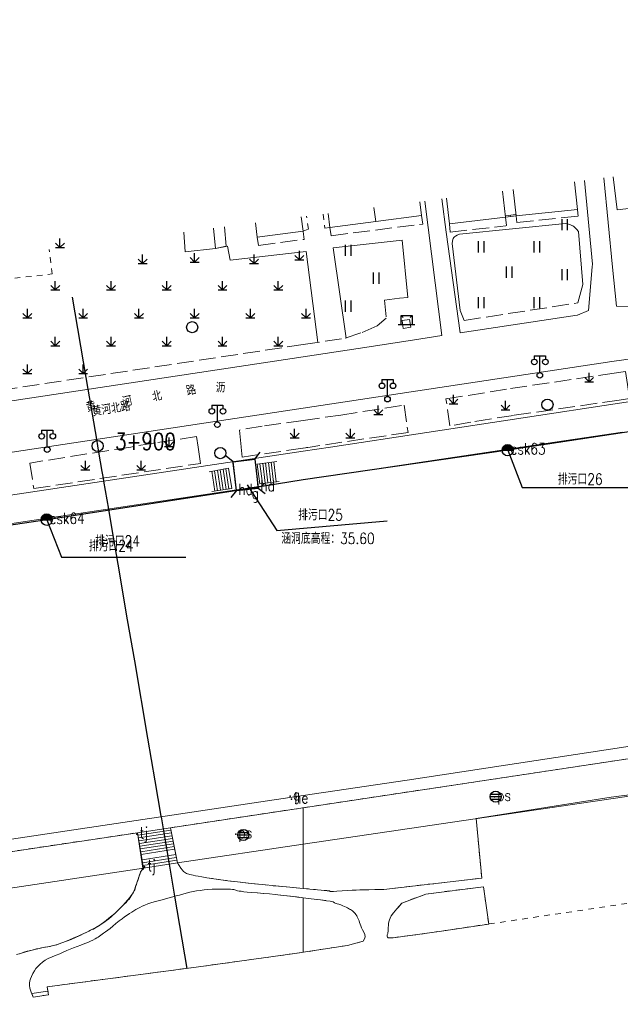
# Model space of a CAD drawing. Extents: x 39508475 to 39522402, y 3783947 to 3795549.
# Tile 82 of 256: x 39512949 to 39513057, y 3794400 to 3794577. Entities that reach past the tile are written whole.
import ezdxf
from ezdxf.enums import TextEntityAlignment as Align

# ---------------------------------------------------------------- set-up
doc = ezdxf.new("R2010")
doc.units = 0
doc.header["$PDSIZE"] = 0.2
for name, pattern in [('X0', [4, 3, -1]), ('X5', [3, 2, -1]), ('X6', [2, 1, -1])]:
    doc.linetypes.add(name, pattern=pattern)
doc.layers.get('0').update_dxf_attribs({"linetype": 'CONTINUOUS'})
doc.layers.add('ASSIST', color=7, linetype='CONTINUOUS', plot=False)
for name, color, linetype in [('COMPONENT', 7, 'CONTINUOUS'), ('DLSS', 4, 'CONTINUOUS'), ('JCDL_DMX_F', 30, 'CONTINUOUS'), ('JCDL_JMDD_F', 231, 'CONTINUOUS'), ('JCDL_JMDX_F', 231, 'CONTINUOUS'), ('JCDL_JT_ZJ', 100, 'CONTINUOUS'), ('JCDL_JTD_F', 100, 'CONTINUOUS'), ('JCDL_ZBM', 3, 'CONTINUOUS'), ('JMD', 6, 'CONTINUOUS'), ('SXSS', 5, 'CONTINUOUS'), ('ZBTZ', 3, 'CONTINUOUS'), ('zdh', 7, 'CONTINUOUS'), ('排水孔', 4, 'CONTINUOUS'), ('断面线', 2, 'CONTINUOUS')]:
    doc.layers.add(name, color=color, linetype=linetype)
for name, color, linetype, lineweight in [('JCDL_JMDX', 1, 'CONTINUOUS', 0), ('JCDL_SXM', 5, 'CONTINUOUS', 0), ('JCDL_ZBX_F', 7, 'CONTINUOUS', 0), ('TEXTL_ZJ', 7, 'CONTINUOUS', 0)]:
    doc.layers.add(name, color=color, linetype=linetype, lineweight=lineweight)
doc.styles.add('HZ', font='rs', dxfattribs={"width": 0.8, "bigfont": 'hztxt'})
doc.linetypes.add('10422', pattern='A,2,[150,AAA.SHX,S=1,R=0,X=0,Y=1],2,[177,AAA.SHX,S=1,R=0,X=0,Y=0.8],1e-09', length=4)
doc.linetypes.add('X35', pattern='A,2,[150,AAA.SHX,S=1,R=0,X=0,Y=1],2,[177,AAA.SHX,S=1,R=0,X=0,Y=0.8],1e-09', length=4)
doc.linetypes.add('X41', pattern='A,1,[18,symbolt.shx,S=1,R=0,X=0,Y=0],2,[8,symbolt.shx,S=1,R=0,X=0,Y=0],1', length=4)
doc.linetypes.add('X67', pattern='A,1,[150,symbolx.shx,S=1,R=0,X=0,Y=1],2,[153,symbolx.shx,S=1,R=0,X=0,Y=0.8],2,[145,symbolx.shx,S=1,R=0,X=0,Y=0],0,[150,symbolx.shx,S=1,R=0,X=0,Y=1],2,[153,symbolx.shx,S=1,R=0,X=0,Y=0.8],2,[150,symbolx.shx,S=1,R=0,X=0,Y=1],0.5,-0.5,[146,symbolx.shx,S=1,R=0,X=0,Y=0],-0.5,0.5,[153,symbolx.shx,S=1,R=0,X=0,Y=0.8],1', length=12)

# ---------------------------------------------------------------- blocks, each defined once
blk = doc.blocks.new('5820000')
at = {"color": 0, "linetype": 'Continuous'}
blk.add_circle((0, 0), 1, dxfattribs=at)
blk = doc.blocks.new('9530003')
at = {"color": 0}
for p, q in [((-0.8, 0), (0.8, 0)), ((0, 0), (0, 1.6))]:
    blk.add_line(p, q, dxfattribs=at)
at = {"color": 0, "linetype": 'Continuous'}
for points in [[(0, 0), (-0.8, 0.8)], [(0, 0), (0.8, 0.8)]]:
    blk.add_lwpolyline(points, dxfattribs=at)
blk = doc.blocks.new('3521000')
at = {"color": 0}
for p, q in [((-1, 3.5), (1, 3.5)), ((0, 0.5), (0, 3.5))]:
    blk.add_line(p, q, dxfattribs=at)
at = {"color": 0, "linetype": 'Continuous', "flags": 128}
for points in [[(-1, 3.5), (-1, 2.9)], [(1, 3.5), (1, 2.9)]]:
    blk.add_lwpolyline(points, dxfattribs=at)
at = {"color": 0}
for centre in [(-1, 2.4), (1, 2.4), (0, 0)]:
    blk.add_circle(centre, 0.5, dxfattribs=at)
blk = doc.blocks.new('9410003')
at = {"color": 0}
for p, q in [((-0.5, 0), (-0.5, 2)), ((0.5, 0), (0.5, 2))]:
    blk.add_line(p, q, dxfattribs=at)
blk = doc.blocks.new('3552000')
at = {"color": 0}
for p, q in [((-1.5, 0), (1.5, 0)), ((-1, 1.6), (-0.65, 1.25)), ((-1, 1.6), (1, 1.6)), ((-1, 0), (-1, 1.6)), ((1, 1.6), (0.65, 1.25)), ((1, 1.6), (1, 0))]:
    blk.add_line(p, q, dxfattribs=at)
blk = doc.blocks.new('gcbj0103')
for p, q in [((-1, 0), (1, 0)), ((-0.9, 0.43), (0.9, 0.43)), ((-0.88, -0.47), (0.88, -0.47))]:
    blk.add_line(p, q)
blk.add_circle((0, 0), 1)

msp = doc.modelspace()

# ---------------------------------------------------------------- hatches: boundary and pattern name
at = {"layer": '排水孔', "linetype": 'Continuous'}
h = msp.add_hatch(color=256, dxfattribs=at)
edge = h.paths.add_edge_path()
edge.add_arc((39513036.7, 3794499.409), 1, 0, 180)
edge.add_line((39513035.7, 3794499.409), (39513036.7, 3794499.409))
edge.add_line((39513036.7, 3794499.409), (39513037.7, 3794499.409))
h = msp.add_hatch(color=256, dxfattribs=at)
edge = h.paths.add_edge_path()
edge.add_arc((39512954.03, 3794486.944), 1, 0, 180)
edge.add_line((39512953.03, 3794486.944), (39512954.03, 3794486.944))
edge.add_line((39512954.03, 3794486.944), (39512955.03, 3794486.944))

# ---------------------------------------------------------------- linework, layer by layer
for p, q in [((39513035.7, 3794499.409, 74.901), (39513037.7, 3794499.409, 74.901)), ((39512953.03, 3794486.944, 74.904), (39512955.03, 3794486.944, 74.904))]:
    msp.add_line(p, q)
at = {"linetype": 'Continuous'}
for p, q in [((39513036.7, 3794499.409, 36.561), (39513039.31834, 3794492.70669, -0.001)), ((39512989.99446, 3794493.19301), (39512995.26805, 3794485.03868)), ((39513039.31834, 3794492.70669, -0.001), (39513061.61834, 3794492.70669, -0.001)), ((39512954.03, 3794486.944, 36.564), (39512956.64834, 3794480.24169, 0.002)), ((39512995.26805, 3794485.03868), (39513015.08082, 3794486.76699)), ((39512956.64834, 3794480.24169, 0.002), (39512978.94834, 3794480.24169, 0.002))]:
    msp.add_line(p, q, dxfattribs=at)
at = {"flags": 128}
for points, elevation in [([(39513037.7, 3794499.409, 1), (39513035.7, 3794499.409), (39513036.7, 3794499.409)], 36.561), ([(39512955.03, 3794486.944, 1), (39512953.03, 3794486.944), (39512954.03, 3794486.944)], 36.564)]:
    msp.add_lwpolyline(points, format="xyb", close=True, dxfattribs=dict(at, elevation=elevation))
at = {"layer": 'ASSIST', "linetype": 'Continuous', "flags": 128}
msp.add_lwpolyline([(39512988.06213, 3794492.19604), (39512987.46748, 3794497.34659), (39512991.33878, 3794497.79355), (39512991.93343, 3794492.643)], close=True, dxfattribs=at)
at = {"layer": 'DLSS', "linetype": 'Continuous'}
for p, q in [((39512987.46748, 3794497.34659), (39512986.21381, 3794498.34074)), ((39512987.46748, 3794497.34659), (39512991.33878, 3794497.79355)), ((39512991.33878, 3794497.79355), (39512992.33293, 3794499.04721)), ((39512988.06213, 3794492.19604), (39512987.06798, 3794490.94238)), ((39512988.06213, 3794492.19604), (39512991.93343, 3794492.643)), ((39512991.93343, 3794492.643), (39512993.18709, 3794491.64885))]:
    msp.add_line(p, q, dxfattribs=at)
at = {"layer": 'DLSS', "linetype": 'X5'}
for p, q in [((39512991.33878, 3794497.79355), (39512991.93343, 3794492.643)), ((39512988.06213, 3794492.19604), (39512987.46748, 3794497.34659))]:
    msp.add_line(p, q, dxfattribs=at)
at = {"layer": 'DLSS', "linetype": 'Continuous', "lineweight": 20}
for points in [[(39513049.19879, 3794523.6754), (39513051.224, 3794524.457), (39513051.88418, 3794532.33495), (39513051.925, 3794532.822), (39513050.48638, 3794547.81726)], [(39513059.63999, 3794525.168), (39513056.211, 3794525.27), (39513055.478, 3794532.276), (39513053.93378, 3794548.26179)], [(39513024.88503, 3794519.98463), (39513021.86058, 3794544.12606)], [(39513028.17535, 3794520.47917), (39513025.64219, 3794538.55251), (39513024.86195, 3794544.51307)], [(39513250, 3794544.60793), (39513172.45, 3794532.959), (39513143.918, 3794528.63101), (39513064.11099, 3794516.67201), (39513057.51501, 3794515.66), (39513055.411, 3794515.34247)], [(39513028.17467, 3794520.48403), (39513049.168, 3794523.671), (39513049.19879, 3794523.6754)], [(39513000, 3794516.18425), (39513009.909, 3794517.68), (39513019.644, 3794519.189), (39513024.88503, 3794519.98463)], [(39512892.75004, 3794500), (39512898.262, 3794500.827), (39513000, 3794516.18425)], [(39513055.411, 3794515.34247), (39513000, 3794506.98005)], [(39513000, 3794506.98005), (39512953.74884, 3794500)], [(39512953.74884, 3794500), (39512934.72514, 3794497.12902), (39512784.484, 3794474.482), (39512750, 3794469.28396)]]:
    msp.add_lwpolyline(points, dxfattribs=at)
at = {"layer": 'DLSS', "linetype": 'X6', "lineweight": 0}
for points in [[(39513003.60662, 3794541.77227), (39513003.92451, 3794539.28254), (39513004.821, 3794539.397)], [(39513000, 3794538.71901), (39513000.959, 3794539.104), (39513000.62599, 3794541.38793)], [(39512999.995, 3794538.717), (39513000, 3794538.71901)], [(39512946.303, 3794530.027), (39512954.996, 3794531.055), (39512954.48225, 3794535.43785)], [(39513001.25888, 3794500), (39513000.62139, 3794499.9052)], [(39513000, 3794435.28113), (39513113.76568, 3794452.42827)], [(39512976.19623, 3794431.69335), (39513000, 3794435.28113)], [(39513000, 3794420.81082), (39513001.24412, 3794420.69825), (39513003.24335, 3794420.51465), (39513004.3323, 3794420.41024), (39513004.674, 3794420.37), (39513004.73673, 3794420.35383), (39513004.77797, 3794420.33981), (39513004.7998, 3794420.3268), (39513004.80558, 3794420.3136), (39513004.81118, 3794420.30088), (39513004.83232, 3794420.28966), (39513004.87225, 3794420.27902), (39513004.933, 3794420.268), (39513005.0808, 3794420.26351), (39513005.44768, 3794420.27742), (39513006.08589, 3794420.31253), (39513007.02998, 3794420.37027), (39513008.02071, 3794420.43087), (39513008.83405, 3794420.47668), (39513009.53147, 3794420.51078), (39513010.182, 3794420.537), (39513010.88349, 3794420.56014), (39513011.7723, 3794420.58267), (39513012.94688, 3794420.60663), (39513014.487, 3794420.634), (39513032.05, 3794422.659), (39513031.03875, 3794433.36574)], [(39512818.30375, 3794408.08145), (39512970.32187, 3794430.81487)], [(39512977.458, 3794425.415), (39512977.807, 3794424.933), (39512978.10514, 3794424.45681), (39512978.34816, 3794424.11071), (39512978.55425, 3794423.87302), (39512978.744, 3794423.715), (39512978.92534, 3794423.59576), (39512979.09984, 3794423.50374), (39512979.28325, 3794423.43256), (39512979.49073, 3794423.37449), (39512979.71856, 3794423.3189), (39512979.97842, 3794423.25702), (39512980.29721, 3794423.18255), (39512980.698, 3794423.09), (39512981.18997, 3794422.98627), (39512981.85119, 3794422.86978), (39512982.75733, 3794422.72861), (39512983.96811, 3794422.55243), (39512985.26458, 3794422.36984), (39512986.49256, 3794422.20462), (39512987.7612, 3794422.04275), (39512989.177, 3794421.87), (39512990.76275, 3794421.68767), (39512992.66966, 3794421.48983), (39512995.10228, 3794421.25673), (39512998.2309, 3794420.9709), (39513000, 3794420.81082)], [(39512948.6201, 3794408.94976), (39512949.29413, 3794409.17003), (39512949.90631, 3794409.35875), (39512950.50877, 3794409.53097), (39512951.15429, 3794409.7028), (39512951.80429, 3794409.86578), (39512952.42356, 3794410.00473), (39512953.06747, 3794410.13067), (39512953.78977, 3794410.25545), (39512954.52571, 3794410.39005), (39512955.22087, 3794410.55282), (39512955.93688, 3794410.76129), (39512956.734, 3794411.03), (39512957.56366, 3794411.33329), (39512958.40189, 3794411.67163), (39512959.32772, 3794412.0795), (39512960.4145, 3794412.58687), (39512961.48386, 3794413.10256), (39512962.34429, 3794413.54168), (39512963.05908, 3794413.939), (39512963.701, 3794414.332), (39512964.28086, 3794414.70986), (39512964.76258, 3794415.05031), (39512965.18311, 3794415.3821), (39512965.58343, 3794415.73456), (39512965.96254, 3794416.08294), (39512966.30342, 3794416.39945), (39512966.63479, 3794416.71104), (39512966.986, 3794417.045), (39512967.33083, 3794417.37665), (39512967.63824, 3794417.67955), (39512967.9339, 3794417.97965), (39512968.24425, 3794418.3031), (39512968.54089, 3794418.62281), (39512968.78513, 3794418.90889), (39512968.99548, 3794419.18534), (39512969.19269, 3794419.47675), (39512969.37113, 3794419.76205), (39512969.51102, 3794420.01554), (39512969.62226, 3794420.25832), (39512969.71664, 3794420.51215), (39512969.80481, 3794420.76588), (39512969.89271, 3794421.00822), (39512969.98855, 3794421.26092), (39512970.1, 3794421.545), (39512970.21541, 3794421.84284), (39512970.32614, 3794422.14721), (39512970.44213, 3794422.48708), (39512970.57302, 3794422.88913), (39512970.69913, 3794423.27662), (39512970.79719, 3794423.56184), (39512970.87407, 3794423.76305), (39512970.938, 3794423.904), (39512971.00098, 3794424.02317), (39512971.07429, 3794424.1426), (39512971.16562, 3794424.27345), (39512971.2815, 3794424.42616)], [(39513000, 3794409.36067), (39512998.50388, 3794409.12792), (39512980.84459, 3794406.69548), (39512954.11265, 3794403.16975), (39512954.32131, 3794401.72052), (39512951.595, 3794401.328), (39512951.2417, 3794402.21844), (39512951.02185, 3794402.90207), (39512950.92584, 3794403.4258), (39512950.936, 3794403.847), (39512951.0018, 3794404.23104), (39512951.11478, 3794404.61522), (39512951.28936, 3794405.03546), (39512951.53595, 3794405.52532), (39512951.81283, 3794406.01643), (39512952.10113, 3794406.44138), (39512952.42875, 3794406.83444), (39512952.821, 3794407.232), (39512953.25331, 3794407.61219), (39512953.73138, 3794407.94005), (39512954.30364, 3794408.24193), (39512955.01238, 3794408.54586), (39512955.73926, 3794408.84061), (39512956.37962, 3794409.10801), (39512956.98621, 3794409.37079), (39512957.614, 3794409.652), (39512958.23961, 3794409.92899), (39512958.83801, 3794410.17593), (39512959.4629, 3794410.41341), (39512960.16625, 3794410.66267), (39512960.85169, 3794410.90633), (39512961.40933, 3794411.12276), (39512961.88079, 3794411.32995), (39512962.31333, 3794411.54651), (39512962.7028, 3794411.75513), (39512963.01249, 3794411.93251), (39512963.26481, 3794412.09265), (39512963.4859, 3794412.25069), (39512963.70391, 3794412.41308), (39512963.9447, 3794412.58951), (39512964.23263, 3794412.79762), (39512964.589, 3794413.053), (39512964.97858, 3794413.33732), (39512965.39126, 3794413.65411), (39512965.86749, 3794414.03566), (39512966.44359, 3794414.51), (39512967.02667, 3794414.98727), (39512967.5291, 3794415.37977), (39512967.99122, 3794415.71724), (39512968.456, 3794416.033), (39512968.89977, 3794416.3245), (39512969.28297, 3794416.57086), (39512969.63646, 3794416.7914), (39512969.99301, 3794417.00713), (39512970.35452, 3794417.21582), (39512970.72659, 3794417.40992), (39512971.14488, 3794417.60639), (39512971.642, 3794417.822), (39512972.17054, 3794418.03621), (39512972.70682, 3794418.22741), (39512973.30158, 3794418.41158), (39512974.00178, 3794418.60516), (39512974.71331, 3794418.79497), (39512975.35064, 3794418.96497), (39512975.96726, 3794419.12944), (39512976.618, 3794419.303), (39512977.26072, 3794419.47485), (39512977.84722, 3794419.63289), (39512978.42771, 3794419.79077), (39512979.05278, 3794419.96214), (39512979.6804, 3794420.12668), (39512980.27042, 3794420.25896), (39512980.87492, 3794420.36867), (39512981.545, 3794420.467), (39512982.23846, 3794420.55273), (39512982.93073, 3794420.61509), (39512983.68643, 3794420.65801), (39512984.56601, 3794420.68666), (39512985.41963, 3794420.70503), (39512986.07784, 3794420.70934), (39512986.5861, 3794420.69885), (39512986.9997, 3794420.67377), (39512987.34671, 3794420.64205), (39512987.60493, 3794420.60667), (39512987.79119, 3794420.56399), (39512987.92704, 3794420.5109), (39512988.06491, 3794420.45538), (39512988.25875, 3794420.40357), (39512988.53125, 3794420.35094), (39512988.9, 3794420.293), (39512989.35574, 3794420.23186), (39512989.95495, 3794420.16722), (39512990.76539, 3794420.09273), (39512991.84107, 3794420.00272), (39512992.97197, 3794419.90779), (39512993.98985, 3794419.81484), (39512994.98055, 3794419.71535), (39512996.03172, 3794419.60121), (39512997.13755, 3794419.47625), (39512998.33357, 3794419.33608), (39512999.73895, 3794419.16636), (39513000, 3794419.13424)], [(39513073.928, 3794420.458), (39513033.314, 3794414.428), (39513032.352, 3794421.121), (39513022.05, 3794419.805), (39513017.692, 3794418.176), (39513016.81893, 3794417.16369), (39513016.2081, 3794416.41229), (39513015.82391, 3794415.87294), (39513015.616, 3794415.483), (39513015.48637, 3794415.15423), (39513015.39615, 3794414.84463), (39513015.34013, 3794414.52682), (39513015.3109, 3794414.17398), (39513015.29241, 3794413.83189), (39513015.27677, 3794413.55442), (39513015.26275, 3794413.32096), (39513015.249, 3794413.108), (39513015.23197, 3794412.91367), (39513015.20559, 3794412.75016), (39513015.16665, 3794412.60474), (39513015.11272, 3794412.46346), (39513015.07188, 3794412.32891), (39513015.08209, 3794412.20875), (39513015.1485, 3794412.09294), (39513015.27257, 3794411.97115), (39513016.18701, 3794411.9797), (39513019.22176, 3794412.35345), (39513024.83427, 3794413.15727), (39513033.314, 3794414.428)], [(39513000, 3794419.13424), (39513001.45922, 3794418.95468), (39513003.10391, 3794418.74934), (39513004.22548, 3794418.60351), (39513004.88585, 3794418.50841), (39513005.177, 3794418.452), (39513005.31844, 3794418.41251), (39513005.41652, 3794418.38098), (39513005.47686, 3794418.35511), (39513005.50754, 3794418.33224), (39513005.53573, 3794418.3086), (39513005.58677, 3794418.27983), (39513005.66728, 3794418.24282), (39513005.782, 3794418.195), (39513005.92819, 3794418.13774), (39513006.1269, 3794418.0653), (39513006.401, 3794417.96965), (39513006.76847, 3794417.84429), (39513007.14451, 3794417.71263), (39513007.45083, 3794417.59331), (39513007.71034, 3794417.4762), (39513007.949, 3794417.351), (39513008.16941, 3794417.22724), (39513008.36037, 3794417.11551), (39513008.53732, 3794417.00636), (39513008.71661, 3794416.89016), (39513008.8897, 3794416.76868), (39513009.04337, 3794416.63972), (39513009.19041, 3794416.49061), (39513009.344, 3794416.31), (39513009.49177, 3794416.11806), (39513009.61692, 3794415.92641), (39513009.72931, 3794415.71717), (39513009.8396, 3794415.47359), (39513009.94523, 3794415.21957), (39513010.04016, 3794414.97112), (39513010.13236, 3794414.70548), (39513010.23, 3794414.401), (39513010.33967, 3794414.08127), (39513010.47703, 3794413.75836), (39513010.65719, 3794413.40181), (39513010.89246, 3794412.98339), (39513011.09273, 3794412.55437), (39513011.14143, 3794412.15802), (39513011.03068, 3794411.75998), (39513010.763, 3794411.326), (39513007.9971, 3794410.60477), (39513000, 3794409.36067)]]:
    msp.add_lwpolyline(points, dxfattribs=at)
at = {"layer": 'JCDL_DMX_F', "color": 3, "linetype": 'X35', "lineweight": 0}
for points in [[(39513049.304, 3794525.853), (39513050.183, 3794529.14), (39513049.391, 3794538.649), (39513049.04968, 3794539.05354), (39513048.78546, 3794539.34443), (39513048.57997, 3794539.53955), (39513048.411, 3794539.663), (39513048.22586, 3794539.76108), (39513047.95961, 3794539.86092), (39513047.58072, 3794539.97198), (39513047.065, 3794540.103), (39513028.085, 3794538.209), (39513027.65285, 3794537.99654), (39513027.34666, 3794537.82709), (39513027.14815, 3794537.68835), (39513027.032, 3794537.566), (39513026.95015, 3794537.42469), (39513026.88046, 3794537.21473), (39513026.81739, 3794536.91088), (39513026.755, 3794536.494), (39513028.201, 3794524.482)], [(39512984.28855, 3794535.63606), (39512983.94229, 3794539.23662)], [(39512985.89438, 3794539.48833), (39512986.21702, 3794536.01197)], [(39513017.313, 3794526.69), (39513018.808, 3794526.837), (39513017.789, 3794537.11), (39513005.383, 3794535.742), (39513007.756, 3794519.539)], [(39512986.94, 3794533.533), (39512986.448, 3794536.057)], [(39513000, 3794535.02626), (39512986.94, 3794533.533)], [(39513002.655, 3794518.753), (39513000.54, 3794535.088), (39513000, 3794535.02626)], [(39513000, 3794428.73311), (39513071.047, 3794439.191), (39513114.75827, 3794445.76342)], [(39512977.458, 3794425.415), (39513000, 3794428.73311)], [(39512818.988, 3794401.561), (39512971.367, 3794424.439)]]:
    msp.add_lwpolyline(points, dxfattribs=at)
at = {"layer": 'JCDL_DMX_F', "color": 3, "linetype": 'X41', "lineweight": 0}
for points in [[(39512978.59148, 3794538.54665), (39512978.841, 3794534.998), (39512984.28855, 3794535.63606), (39512986.448, 3794536.057)], [(39513056.77989, 3794507.84294), (39513138.774, 3794520.23799)], [(39513004.89833, 3794500), (39513056.77989, 3794507.84294)], [(39512872.202, 3794479.983), (39512935.182, 3794489.491), (39513000, 3794499.26163)], [(39513000, 3794499.26163), (39513004.89833, 3794500)]]:
    msp.add_lwpolyline(points, dxfattribs=at)
at = {"layer": 'JCDL_JMDX', "color": 6, "linetype": 'X0', "lineweight": 0}
for points in [[(39513038.20391, 3794541.46873), (39513038.336, 3794540.272), (39513049.325, 3794541.403), (39513049.20443, 3794542.52297), (39513049.19613, 3794542.60006)], [(39513004.821, 3794539.397), (39513005.029, 3794537.898), (39513021.455, 3794540), (39513021.236, 3794541.512)], [(39513026.249, 3794540.038), (39513026.4075, 3794538.5684), (39513036.34581, 3794539.67747), (39513036.46299, 3794539.70612), (39513036.31827, 3794541.20418)], [(39512999.995, 3794538.717), (39513000, 3794538.67772)], [(39513000, 3794538.67772), (39513000.183, 3794537.24), (39513000, 3794537.21587)], [(39512991.797, 3794537.639), (39512992.00805, 3794536.16206), (39513000, 3794537.21587)]]:
    msp.add_lwpolyline(points, dxfattribs=at)
at = {"layer": 'JCDL_JMDX', "color": 6, "linetype": 'Continuous', "lineweight": 0}
for points in [[(39513036.317, 3794541.204), (39513038.20391, 3794541.46873)], [(39512984.15749, 3794492.07841), (39512983.64534, 3794495.64335)], [(39512984.66498, 3794492.15682), (39512984.14633, 3794495.73463)], [(39512985.17248, 3794492.23523), (39512984.64732, 3794495.8259)], [(39512985.67997, 3794492.31364), (39512985.14831, 3794495.91717)], [(39512986.18746, 3794492.39205), (39512985.64931, 3794496.00845)], [(39512986.69495, 3794492.47046), (39512986.1503, 3794496.09972)], [(39512992.26788, 3794497.00761), (39512992.71629, 3794493.44271)], [(39512992.77179, 3794497.07437), (39512993.21157, 3794493.50743)], [(39512993.27569, 3794497.14113), (39512993.70686, 3794493.57214)], [(39512993.77959, 3794497.20788), (39512994.20214, 3794493.63686)], [(39512994.28349, 3794497.27464), (39512994.69743, 3794493.70157)], [(39512994.78739, 3794497.34139), (39512995.19271, 3794493.76629)], [(39512970.32187, 3794430.81487), (39512971.367, 3794424.439), (39512977.458, 3794425.415), (39512976.1962, 3794431.6933), (39512970.32187, 3794430.81487)], [(39512970.32187, 3794430.81487), (39512971.367, 3794424.439)], [(39512970.39643, 3794430.35998), (39512976.28622, 3794431.24537)], [(39512970.47732, 3794429.86657), (39512976.38387, 3794430.75951)], [(39512970.5582, 3794429.37315), (39512976.48152, 3794430.27364)], [(39512977.458, 3794425.415), (39512976.1962, 3794431.6933)], [(39512970.63908, 3794428.87973), (39512976.57917, 3794429.78778)], [(39512970.71996, 3794428.38632), (39512976.67682, 3794429.30191)], [(39512970.80084, 3794427.89291), (39512976.77446, 3794428.81605)], [(39512970.88172, 3794427.39949), (39512976.87211, 3794428.33019)], [(39512970.9626, 3794426.90607), (39512976.96976, 3794427.84432)], [(39512971.12436, 3794425.91924), (39512977.16506, 3794426.87259)], [(39512971.20524, 3794425.42583), (39512977.2627, 3794426.38673)], [(39512971.28612, 3794424.93242), (39512977.36035, 3794425.90086)], [(39512971.367, 3794424.439), (39512977.458, 3794425.415)]]:
    msp.add_lwpolyline(points, dxfattribs=at)
at = {"layer": 'JCDL_JMDX', "color": 6, "linetype": 'X67', "lineweight": 0}
for points in [[(39513039.25609, 3794500), (39513041.93021, 3794500.41318), (39513057.27327, 3794502.665)], [(39513000, 3794494.1008), (39513039.25609, 3794500)], [(39512750, 3794456.59256), (39513000, 3794494.1008)]]:
    msp.add_lwpolyline(points, dxfattribs=at)
at = {"layer": 'JCDL_JMDX_F', "linetype": 'Continuous', "lineweight": 0}
for points in [[(39513036.28855, 3794541.45246), (39513038.17647, 3794541.71733)], [(39513037.26046, 3794541.33636), (39513037.22572, 3794541.58394)], [(39513017.968, 3794521.285), (39513019.322, 3794521.489), (39513019.11126, 3794522.88773), (39513017.79776, 3794522.68983), (39513017.968, 3794521.285)], [(39512995.29129, 3794497.40815), (39512991.76398, 3794496.94086)], [(39512986.65129, 3794496.191), (39512983.14435, 3794495.55208)], [(39512987.20244, 3794492.54888), (39512986.65129, 3794496.191)], [(39512991.76398, 3794496.94086), (39512992.221, 3794493.378)], [(39512992.221, 3794493.378), (39512995.688, 3794493.831)], [(39512983.65, 3794492), (39512987.20244, 3794492.54888)]]:
    msp.add_lwpolyline(points, dxfattribs=at)
at = {"layer": 'JCDL_SXM', "linetype": 'Continuous', "lineweight": 0}
msp.add_lwpolyline([(39512985.89438, 3794539.48833), (39512986.21702, 3794536.01197), (39512984.28855, 3794535.63606), (39512983.94229, 3794539.23662)], dxfattribs=at)
at = {"layer": 'JCDL_ZBM', "linetype": 'Continuous', "lineweight": 0}
for points in [[(39513005.44768, 3794420.27742), (39513005.0808, 3794420.26351), (39513004.933, 3794420.268), (39513004.87225, 3794420.27902), (39513004.83232, 3794420.28966), (39513004.81118, 3794420.30088), (39513004.7998, 3794420.3268), (39513004.77797, 3794420.33981), (39513004.73673, 3794420.35383), (39513004.674, 3794420.37), (39513004.3323, 3794420.41024), (39513003.24335, 3794420.51465), (39513001.24412, 3794420.69825), (39513000, 3794420.81082), (39513000, 3794435.28113), (39513113.76568, 3794452.42827)], [(39513071.047, 3794439.191), (39513055.249, 3794437.208), (39513031.03875, 3794433.36574), (39513032.05, 3794422.659), (39513014.487, 3794420.634), (39513012.94688, 3794420.60663), (39513011.7723, 3794420.58267), (39513010.88349, 3794420.56014), (39513010.182, 3794420.537), (39513009.53147, 3794420.51078), (39513008.83405, 3794420.47668), (39513008.02071, 3794420.43087), (39513007.02998, 3794420.37027), (39513006.08589, 3794420.31253), (39513005.44768, 3794420.27742)], [(39513000, 3794435.28113), (39513000, 3794420.81082), (39512998.2309, 3794420.9709), (39512995.10228, 3794421.25673), (39512992.66966, 3794421.48983), (39512990.76275, 3794421.68767), (39512989.177, 3794421.87), (39512987.7612, 3794422.04275), (39512986.49256, 3794422.20462), (39512985.26458, 3794422.36984), (39512983.96811, 3794422.55243), (39512982.75733, 3794422.72861), (39512981.85119, 3794422.86978), (39512981.18997, 3794422.98627), (39512980.698, 3794423.09), (39512980.29721, 3794423.18255), (39512979.97842, 3794423.25702), (39512979.71856, 3794423.3189), (39512979.49073, 3794423.37449), (39512979.28325, 3794423.43256), (39512979.09984, 3794423.50374), (39512978.92534, 3794423.59576), (39512978.744, 3794423.715), (39512978.55425, 3794423.87302), (39512978.34816, 3794424.11071), (39512978.10514, 3794424.45681), (39512977.807, 3794424.933), (39512977.458, 3794425.415), (39512977.06801, 3794427.40849), (39512976.19623, 3794431.69335), (39513000, 3794435.28113)], [(39512818.30375, 3794408.08145), (39512970.32166, 3794430.81484), (39512971.28141, 3794424.42679), (39512971.367, 3794424.439), (39512971.38855, 3794424.38331), (39512971.37796, 3794424.33331), (39512971.33158, 3794424.28481), (39512971.24812, 3794424.23349), (39512971.15622, 3794424.1767), (39512971.07809, 3794424.10761), (39512971.00758, 3794424.01877), (39512970.938, 3794423.904), (39512970.86431, 3794423.75632), (39512970.77834, 3794423.54387), (39512970.67105, 3794423.24148), (39512970.53479, 3794422.82987), (39512970.39714, 3794422.40894), (39512970.28461, 3794422.07158), (39512970.18874, 3794421.7931), (39512970.1, 3794421.545), (39512970.02131, 3794421.32297), (39512969.96321, 3794421.14241), (39512969.92194, 3794420.98985), (39512969.89268, 3794420.84999), (39512969.8585, 3794420.70901), (39512969.79877, 3794420.55229), (39512969.70582, 3794420.36388), (39512969.57413, 3794420.12991), (39512969.41, 3794419.86573), (39512969.1952, 3794419.56383), (39512968.90551, 3794419.19293), (39512968.52157, 3794418.72621), (39512968.11629, 3794418.24722), (39512967.74641, 3794417.83026), (39512967.38029, 3794417.44142), (39512966.986, 3794417.045), (39512966.58041, 3794416.65314), (39512966.17183, 3794416.28141), (39512965.72184, 3794415.89674), (39512965.19469, 3794415.46688), (39512964.67094, 3794415.04998), (39512964.23366, 3794414.71399), (39512963.84909, 3794414.43414), (39512963.48, 3794414.182), (39512963.13839, 3794413.95803), (39512962.85703, 3794413.78396), (39512962.61453, 3794413.64761), (39512962.38703, 3794413.53435), (39512962.15605, 3794413.42491), (39512961.90051, 3794413.30291), (39512961.59451, 3794413.15591), (39512961.21545, 3794412.97312), (39512960.7846, 3794412.76868), (39512960.28413, 3794412.54036), (39512959.66155, 3794412.26487), (39512958.87235, 3794411.922), (39512958.09219, 3794411.58616), (39512957.5036, 3794411.33708), (39512957.06728, 3794411.15862), (39512956.734, 3794411.03), (39512956.46189, 3794410.92891), (39512956.25531, 3794410.85383), (39512956.10032, 3794410.79989), (39512955.97963, 3794410.76081), (39512955.85998, 3794410.72481), (39512955.70896, 3794410.68239), (39512955.50986, 3794410.62906), (39512955.24913, 3794410.56105), (39512954.95248, 3794410.48816), (39512954.61845, 3794410.41653), (39512954.21277, 3794410.33957), (39512953.70581, 3794410.25103), (39512953.17636, 3794410.1575), (39512952.68618, 3794410.06177), (39512952.1927, 3794409.95473), (39512951.65353, 3794409.82798), (39512951.09286, 3794409.68618), (39512950.51863, 3794409.52259), (39512949.87605, 3794409.32014), (39512949.1148, 3794409.0643)], [(39512954.22818, 3794402.36739), (39512951.34738, 3794401.95209), (39512951.2417, 3794402.21844), (39512951.02185, 3794402.90207), (39512950.92584, 3794403.4258), (39512950.936, 3794403.847), (39512951.0018, 3794404.23104), (39512951.11478, 3794404.61522), (39512951.28936, 3794405.03546), (39512951.53595, 3794405.52532), (39512951.81283, 3794406.01643), (39512952.10113, 3794406.44138), (39512952.42875, 3794406.83444), (39512952.821, 3794407.232), (39512953.25331, 3794407.61219), (39512953.73138, 3794407.94005), (39512954.30364, 3794408.24193), (39512955.01238, 3794408.54586), (39512955.73926, 3794408.84061), (39512956.37962, 3794409.10801), (39512956.98621, 3794409.37079), (39512957.614, 3794409.652), (39512958.23961, 3794409.92899), (39512958.83801, 3794410.17593), (39512959.4629, 3794410.41341), (39512960.16625, 3794410.66267), (39512960.85169, 3794410.90633), (39512961.40933, 3794411.12276), (39512961.88079, 3794411.32995), (39512962.31333, 3794411.54651), (39512962.7028, 3794411.75513), (39512963.01249, 3794411.93251), (39512963.26481, 3794412.09265), (39512963.4859, 3794412.25069), (39512963.70391, 3794412.41308), (39512963.9447, 3794412.58951), (39512964.23263, 3794412.79762), (39512964.589, 3794413.053), (39512964.97858, 3794413.33732), (39512965.39126, 3794413.65411), (39512965.86749, 3794414.03566), (39512966.44359, 3794414.51), (39512967.02667, 3794414.98727), (39512967.5291, 3794415.37977), (39512967.99122, 3794415.71724), (39512968.456, 3794416.033), (39512968.89977, 3794416.3245), (39512969.28297, 3794416.57086), (39512969.63646, 3794416.7914), (39512969.99301, 3794417.00713), (39512970.35452, 3794417.21582), (39512970.72659, 3794417.40992), (39512971.14488, 3794417.60639), (39512971.642, 3794417.822), (39512972.17054, 3794418.03621), (39512972.70682, 3794418.22741), (39512973.30158, 3794418.41158), (39512974.00178, 3794418.60516), (39512974.71331, 3794418.79497), (39512975.35064, 3794418.96497), (39512975.96726, 3794419.12944), (39512976.618, 3794419.303), (39512977.26072, 3794419.47485), (39512977.84722, 3794419.63289), (39512978.42771, 3794419.79077), (39512979.05278, 3794419.96214), (39512979.6804, 3794420.12668), (39512980.27042, 3794420.25896), (39512980.87492, 3794420.36867), (39512981.545, 3794420.467), (39512982.23846, 3794420.55273), (39512982.93073, 3794420.61509), (39512983.68643, 3794420.65801), (39512984.56601, 3794420.68666), (39512985.41963, 3794420.70503), (39512986.07784, 3794420.70934), (39512986.5861, 3794420.69885), (39512986.9997, 3794420.67377), (39512987.34671, 3794420.64205), (39512987.60493, 3794420.60667), (39512987.79119, 3794420.56399), (39512987.92704, 3794420.5109), (39512988.06491, 3794420.45538), (39512988.25875, 3794420.40357), (39512988.53125, 3794420.35094), (39512988.9, 3794420.293), (39512989.35574, 3794420.23186), (39512989.95495, 3794420.16722), (39512990.76539, 3794420.09273), (39512991.84107, 3794420.00272), (39512992.97197, 3794419.90779), (39512993.98985, 3794419.81484), (39512994.98055, 3794419.71535), (39512996.03172, 3794419.60121), (39512997.13755, 3794419.47625), (39512998.33357, 3794419.33608), (39512999.73895, 3794419.16636), (39513000, 3794419.13424), (39513000, 3794409.36067), (39512998.50388, 3794409.12792), (39512980.84459, 3794406.69548), (39512954.11265, 3794403.16975), (39512954.22818, 3794402.36739)], [(39513022.05, 3794419.805), (39513032.352, 3794421.121), (39513033.314, 3794414.428), (39513024.83427, 3794413.15727), (39513019.22175, 3794412.35345), (39513016.18701, 3794411.9797), (39513015.27257, 3794411.97115), (39513015.1485, 3794412.09294), (39513015.08209, 3794412.20875), (39513015.07188, 3794412.32891), (39513015.11272, 3794412.46346), (39513015.16665, 3794412.60474), (39513015.20559, 3794412.75016), (39513015.23197, 3794412.91367), (39513015.249, 3794413.108), (39513015.26275, 3794413.32096), (39513015.27677, 3794413.55442), (39513015.29241, 3794413.83189), (39513015.3109, 3794414.17398), (39513015.34013, 3794414.52682), (39513015.39615, 3794414.84463), (39513015.48637, 3794415.15423), (39513015.616, 3794415.483), (39513015.82391, 3794415.87294), (39513016.2081, 3794416.41229), (39513016.81893, 3794417.16369), (39513017.692, 3794418.176), (39513022.05, 3794419.805)], [(39513007.9971, 3794410.60477), (39513000, 3794409.36067), (39513000, 3794419.13424), (39513001.45922, 3794418.95468), (39513003.10391, 3794418.74934), (39513004.22548, 3794418.60351), (39513004.88585, 3794418.50841), (39513005.177, 3794418.452), (39513005.31844, 3794418.41251), (39513005.41652, 3794418.38098), (39513005.47686, 3794418.35511), (39513005.50754, 3794418.33224), (39513005.53573, 3794418.3086), (39513005.58677, 3794418.27983), (39513005.66728, 3794418.24282), (39513005.782, 3794418.195), (39513005.92819, 3794418.13774), (39513006.1269, 3794418.0653), (39513006.401, 3794417.96965), (39513006.76847, 3794417.84429), (39513007.14451, 3794417.71263), (39513007.45083, 3794417.59331), (39513007.71034, 3794417.4762), (39513007.949, 3794417.351), (39513008.16941, 3794417.22724), (39513008.36037, 3794417.11551), (39513008.53732, 3794417.00636), (39513008.71661, 3794416.89016), (39513008.8897, 3794416.76868), (39513009.04337, 3794416.63972), (39513009.19041, 3794416.49061), (39513009.344, 3794416.31), (39513009.49177, 3794416.11806), (39513009.61692, 3794415.92641), (39513009.72931, 3794415.71717), (39513009.8396, 3794415.47359), (39513009.94523, 3794415.21957), (39513010.04016, 3794414.97112), (39513010.13236, 3794414.70548), (39513010.23, 3794414.401), (39513010.33967, 3794414.08127), (39513010.47703, 3794413.75836), (39513010.65719, 3794413.40181), (39513010.89246, 3794412.98339), (39513011.09273, 3794412.55437), (39513011.14143, 3794412.15802), (39513011.03068, 3794411.75998), (39513010.763, 3794411.326), (39513007.9971, 3794410.60477)], [(39512951.595, 3794401.328), (39512951.34738, 3794401.95209), (39512954.22818, 3794402.36739), (39512954.32131, 3794401.72052), (39512951.595, 3794401.328)]]:
    msp.add_lwpolyline(points, dxfattribs=at)
at = {"layer": 'JCDL_ZBX_F', "color": 114, "linetype": 'X0', "lineweight": 0, "true_color": 0x009944}
for points in [[(39513017.313, 3794526.69), (39513014.59726, 3794526.36432), (39513014.93114, 3794523.08444), (39513013.2647, 3794521.74156), (39513010.599, 3794520.56)], [(39513028.201, 3794524.482), (39513028.887, 3794522.709), (39513049.304, 3794525.853)], [(39513000, 3794518.37713), (39513007.5417, 3794519.5069), (39513010.599, 3794520.56)], [(39512890.38469, 3794501.8254), (39513000, 3794518.37713)], [(39513055.80001, 3794513.23155), (39513057.83657, 3794513.54231), (39513058.16541, 3794511.23399), (39513058.58088, 3794508.70929), (39513056.68676, 3794508.41968)], [(39513025.637, 3794508.629), (39513037.18997, 3794510.49767), (39513055.80001, 3794513.23155)], [(39513056.68676, 3794508.41968), (39513037.75558, 3794505.66777), (39513030.07096, 3794504.47381), (39513026.34551, 3794503.78049), (39513025.637, 3794508.629)], [(39513000, 3794504.75459), (39513006.76213, 3794505.73607), (39513018.10763, 3794507.49981), (39513018.84104, 3794502.61456), (39513001.25888, 3794500)], [(39513000, 3794504.75459), (39512992.68703, 3794503.76619), (39512988.59862, 3794503.02795), (39512988.91997, 3794500)], [(39512981.16954, 3794500), (39512980.89695, 3794501.89298), (39512973.51434, 3794500.75107), (39512969.14057, 3794500)], [(39512969.14057, 3794500), (39512950.9777, 3794497.11658), (39512951.70288, 3794492.54373), (39512981.63519, 3794497.05258), (39512981.16954, 3794500)], [(39512988.91997, 3794500), (39512989.10799, 3794498.1931), (39513000, 3794499.8128)], [(39513000, 3794499.8128), (39513001.25888, 3794500)]]:
    msp.add_lwpolyline(points, dxfattribs=at)
at = {"layer": 'JMD', "color": 6, "linetype": 'Continuous', "lineweight": 0}
for points in [[(39513068.94284, 3794550.19716), (39513069.621, 3794544.09), (39513056.331, 3794542.528), (39513055.63627, 3794548.48132)], [(39513048.65985, 3794547.58173), (39513049.19613, 3794542.60006), (39513038.20391, 3794541.46873)], [(39513035.7769, 3794545.92052), (39513036.317, 3794541.204), (39513026.249, 3794540.038), (39513025.71543, 3794544.62313)], [(39513038.20391, 3794541.46873), (39513037.68537, 3794546.16661)], [(39513020.92065, 3794544.00486), (39513021.236, 3794541.512), (39513013.0285, 3794540.4545)], [(39513013.0285, 3794540.4545), (39513004.821, 3794539.397), (39513004.49731, 3794541.88712)], [(39513012.70899, 3794542.94599), (39513013.0285, 3794540.4545)], [(39512991.797, 3794537.639), (39512991.46162, 3794540.20621)], [(39512999.66005, 3794541.26337), (39512999.995, 3794538.717), (39512991.797, 3794537.639)]]:
    msp.add_lwpolyline(points, dxfattribs=at)
at = {"layer": 'JMD', "linetype": 'Continuous', "flags": 128}
msp.add_lwpolyline([(39512991.96827, 3794492.8072), (39512988.05402, 3794492.19202)], dxfattribs=at)
at = {"layer": 'SXSS', "linetype": '10422', "flags": 128}
msp.add_lwpolyline([(39513736.40101, 3794535.921), (39513730.19235, 3794541.05791), (39513725.38649, 3794544.86917), (39513721.6493, 3794547.60228), (39513715.7732, 3794551.21407), (39513710.14165, 3794554.14014), (39513703.43692, 3794557.18625), (39513700.24735, 3794558.50691), (39513693.35, 3794561.02901), (39513686.28282, 3794563.2749), (39513675.16698, 3794565.92102), (39513662.017, 3794568.572), (39513632.096, 3794573.736), (39513617.19935, 3794575.53086), (39513604.65935, 3794576.40824), (39513602.34607, 3794576.53389), (39513576.99717, 3794576.65403), (39513557.44667, 3794576.35066), (39513528.76899, 3794573.347), (39513520.291, 3794572.135), (39513480.622, 3794566.238), (39513446.106, 3794561.08), (39513401.493, 3794554.331), (39513379.618, 3794551.096), (39513360.18403, 3794548.08772), (39513356.31412, 3794547.50947), (39513326.674, 3794543.111), (39513288.108, 3794537.333), (39513250.988, 3794531.744), (39513208.548, 3794525.362), (39513157.24881, 3794517.76838), (39513155.80164, 3794515.97888), (39513145.58811, 3794514.43051), (39513143.41735, 3794515.56616), (39513109.815, 3794510.486), (39513036.703, 3794499.409), (39513000, 3794494.1008), (39512987.885, 3794492.156), (39512954.031, 3794486.944), (39512918.648, 3794481.664), (39512884.7206, 3794476.80509), (39512863.766, 3794473.606), (39512750, 3794456.59256), (39512736.543, 3794454.494), (39512702.544, 3794449.486), (39512701.707, 3794448.206), (39512701.671, 3794446.846)], dxfattribs=at)
at = {"layer": 'SXSS', "linetype": 'X35', "lineweight": 0}
for points in [[(39513000, 3794437.46635), (39513018.681, 3794440.264), (39513164.53, 3794462.492), (39513176.044, 3794464.124)], [(39512750, 3794400.02662), (39513000, 3794437.46635)]]:
    msp.add_lwpolyline(points, dxfattribs=at)
at = {"layer": 'zdh', "color": 1}
for p in [(39513036.703, 3794499.409, 36.561), (39512987.885, 3794492.156, 38.456), (39512991.852, 3794492.8, 38.363), (39512990.284, 3794491.443, 35.448), (39512954.031, 3794486.944, 36.564), (39512997.672, 3794437.386, 35.411), (39512997.904, 3794436.811, 36.986), (39513034.326, 3794437.268, 38.008), (39512970.187, 3794430.546, 37.124), (39512987.916, 3794430.567, 38.326), (39512971.591, 3794424.681, 39.1)]:
    msp.add_point(p, dxfattribs=at)
at = {"layer": '排水孔'}
for centre in [(39513036.7, 3794499.409, 74.901), (39512954.03, 3794486.944, 74.904)]:
    msp.add_circle(centre, 1, dxfattribs=at)
at = {"layer": '断面线', "color": 1, "flags": 128}
msp.add_lwpolyline([(39512958.58215, 3794526.88434), (39512961.04348, 3794512.49476), (39512961.40881, 3794510.35895), (39512962.94335, 3794501.3876), (39512963.14854, 3794500.18798), (39512963.33826, 3794499.07886), (39512963.9352, 3794495.58897), (39512964.13574, 3794494.41655), (39512964.2293, 3794493.86957), (39512965.08575, 3794488.86251), (39512965.65541, 3794485.53216), (39512966.78052, 3794478.95441), (39512968.4804, 3794469.01645), (39512969.7463, 3794461.61565), (39512972.11418, 3794447.7724), (39512973.42304, 3794440.12043), (39512974.50862, 3794433.77383), (39512974.52947, 3794433.65191), (39512974.89771, 3794431.49913), (39512975.97893, 3794425.178), (39512976.96784, 3794419.39654), (39512979.17795, 3794406.47566)], dxfattribs=at)
at = {"layer": '断面线'}
msp.add_circle((39512963.14854, 3794500.18798), 1, dxfattribs=at)

# ---------------------------------------------------------------- block references
at = {"layer": 'COMPONENT', "linetype": 'Continuous'}
for p in [(39513034.5553, 3794437.27976), (39512989.29543, 3794430.41096)]:
    msp.add_blockref('gcbj0103', p, dxfattribs=at)
at = {"layer": 'JCDL_JMDD_F'}
for name, p in [('3552000', (39513018.57695, 3794521.99567)), ('3521000', (39513042.471, 3794512.856)), ('3521000', (39513015.148, 3794508.58)), ('3521000', (39512984.631, 3794504.008)), ('3521000', (39512954.115, 3794499.53))]:
    msp.add_blockref(name, p, dxfattribs=at)
at = {"layer": 'JCDL_JTD_F'}
for p in [(39512980.11478, 3794521.49219), (39513043.837, 3794507.595), (39512985.15599, 3794498.906)]:
    msp.add_blockref('5820000', p, dxfattribs=at)
at = {"layer": 'ZBTZ'}
for name, p in [('9410003', (39513046.959, 3794538.8975)), ('9530003', (39512956.38448, 3794535.77525)), ('9410003', (39513008.13275, 3794534.27325)), ('9410003', (39513031.96125, 3794534.89825)), ('9410003', (39513041.95975, 3794534.89825)), ('9530003', (39512971.22067, 3794532.90623)), ('9530003', (39512980.5525, 3794533.1729)), ('9530003', (39512991.21767, 3794532.90623)), ('9530003', (39512999.3495, 3794533.5729)), ('9410003', (39513013.132, 3794529.274)), ('9410003', (39513037.00113, 3794530.37147)), ('9410003', (39513046.959, 3794529.899)), ('9530003', (39512955.55625, 3794528.17365)), ('9530003', (39512965.55475, 3794528.17365)), ('9530003', (39512975.55325, 3794528.17365)), ('9530003', (39512985.55175, 3794528.17365)), ('9530003', (39512995.55025, 3794528.17365)), ('9410003', (39513008.13275, 3794524.27475)), ('9410003', (39513031.96125, 3794524.89975)), ('9410003', (39513041.95975, 3794524.89975)), ('9530003', (39512950.557, 3794523.1744)), ('9530003', (39512960.5555, 3794523.1744)), ('9530003', (39512970.554, 3794523.1744)), ('9530003', (39512980.5525, 3794523.1744)), ('9530003', (39512990.551, 3794523.1744)), ('9530003', (39513000.5495, 3794523.1744)), ('9530003', (39512955.55625, 3794518.17515)), ('9530003', (39512965.55475, 3794518.17515)), ('9530003', (39512975.55325, 3794518.17515)), ('9530003', (39512985.55175, 3794518.17515)), ('9530003', (39512995.55025, 3794518.17515)), ('9530003', (39512950.557, 3794513.1759)), ('9530003', (39512960.5555, 3794513.1759)), ('9530003', (39513051.31075, 3794511.68675)), ('9530003', (39513026.98117, 3794507.75417)), ('9530003', (39513036.313, 3794506.6875)), ('9530003', (39513013.49025, 3794505.85875)), ('9530003', (39512998.4925, 3794501.6595)), ('9530003', (39513008.491, 3794501.6595)), ('9530003', (39512975.96925, 3794500.10445)), ('9530003', (39512960.97155, 3794495.90515)), ('9530003', (39512970.97, 3794495.9052))]:
    msp.add_blockref(name, p, dxfattribs=at)

# ---------------------------------------------------------------- texts
at = {"color": 6, "linetype": 'Continuous', "style": 'HZ', "width": 0.8}
for s, p in [('排污口26', (39513045.69677, 3794493.23873)), ('排污口25', (39512999.11457, 3794486.82661)), ('排污口24', (39512962.70741, 3794482.12464)), ('涵洞底高程：35.60', (39512996.09209, 3794482.60476))]:
    msp.add_text(s, height=2, dxfattribs=at).set_placement(p)
at = {"layer": 'JCDL_JT_ZJ', "lineweight": 0, "style": 'HZ', "width": 0.8}
msp.add_text('沥', height=1.8, dxfattribs=at).set_placement((39512984.35288, 3794509.24663), align=Align.BOTTOM_LEFT)
for s, p in [('北', (39512973.26657, 3794507.55096)), ('路', (39512979.39825, 3794508.62002)), ('黄', (39512961.42355, 3794505.68069)), ('河', (39512967.95628, 3794506.64464))]:
    msp.add_text(s, height=1.8, rotation=12.7360836, dxfattribs=at).set_placement(p, align=Align.BOTTOM_LEFT)
at = {"layer": 'TEXTL_ZJ', "style": 'HZ', "width": 0.8}
msp.add_text('黄河北路', height=1.8, rotation=9.0219697, dxfattribs=at).set_placement((39512962.38253, 3794504.93179), align=Align.BOTTOM_LEFT)
at = {"layer": 'zdh', "color": 1, "style": 'HZ', "width": 0.8}
for s, p in [('csk63', (39513037.203, 3794498.659, 36.561)), ('hd', (39512992.352, 3794492.05, 38.363)), ('hd', (39512988.385, 3794491.406, 38.456)), ('g', (39512990.784, 3794490.693, 35.448)), ('csk64', (39512954.531, 3794486.194, 36.564)), ('g', (39512998.172, 3794436.636, 35.411)), ('he', (39512998.404, 3794436.061, 36.986)), ('ps', (39513034.826, 3794436.518, 38.008)), ('tj', (39512970.687, 3794429.796, 37.124)), ('ps', (39512988.416, 3794429.817, 38.326)), ('tj', (39512972.091, 3794423.931, 39.1))]:
    msp.add_text(s, height=2, dxfattribs=at).set_placement(p)
at = {"layer": 'zdh', "linetype": 'Continuous', "style": 'HZ', "width": 0.8}
msp.add_text('排污口24', height=2, dxfattribs=at).set_placement((39512961.57735, 3794481.26494, 36.566))
at = {"layer": '断面线', "linetype": 'Continuous', "style": 'HZ', "width": 0.8}
msp.add_text('3+900', height=3, dxfattribs=at).set_placement((39512977.1824, 3794500.99068), align=Align.MIDDLE_RIGHT)

doc.saveas('drawing.dxf')
